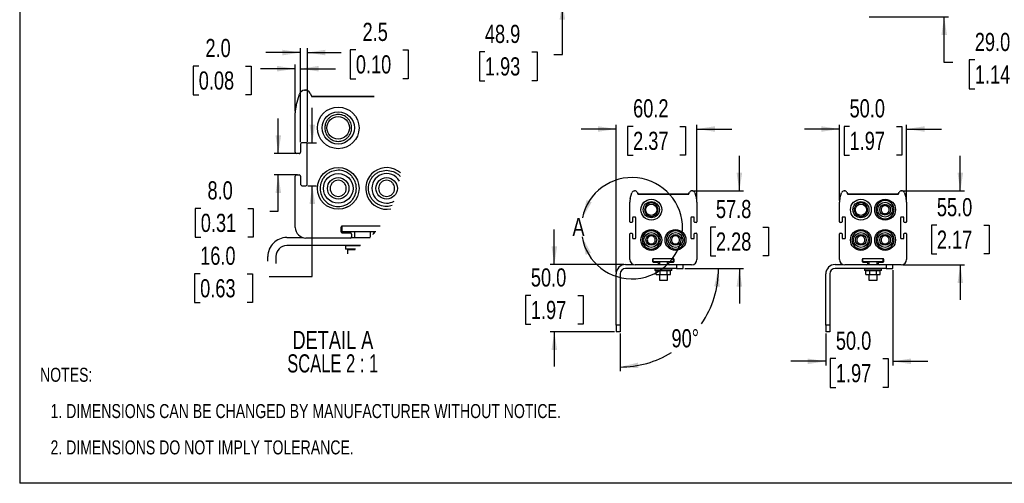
# Model space of a CAD drawing. Header units: millimetres. Extents: x 0 to 1118, y 0 to 864.
# Tile 1 of 4: x 0 to 733, y 0 to 345. Entities that reach past the tile are written whole.
import ezdxf

# ---------------------------------------------------------------- set-up
doc = ezdxf.new("R2010")
doc.units = ezdxf.units.MM
doc.layers.add('DIMENSIONS', color=140, linetype='Continuous', lineweight=25)
doc.layers.add('TEXT', color=140, linetype='Continuous', lineweight=25)
doc.styles.add('SLDTEXTSTYLE0', font='TXT', dxfattribs={"width": 0.75})
doc.styles.add('SLDTEXTSTYLE1', font='TXT', dxfattribs={"width": 0.681818})
doc.dimstyles.new('SLDDIMSTYLE1', dxfattribs={"dimtxt": 13.5, "dimasz": 13.5, "dimexe": 0, "dimexo": 0.0625, "dimgap": 3.375, "dimtad": 0, "dimtih": 1, "dimtoh": 1, "dimdec": 1, "dimrnd": 1e-09, "dimzin": 4, "dimdsep": 46, "dimtxsty": 'SLDTEXTSTYLE0', "dimsah": 1, "dimcen": 0.09, "dimadec": 0, "dimazin": 1, "dimtfac": 1, "dimtdec": 1, "dimtmove": 0, "dimatfit": 0, "dimfxl": 0, "dimfrac": 2, "dimtolj": 1, "dimtzin": 12, "dimarcsym": 0})
doc.dimstyles.new('SLDDIMSTYLE2', dxfattribs={"dimtxt": 13.5, "dimasz": 13.5, "dimexe": 0, "dimexo": 0.0625, "dimgap": 3.375, "dimtad": 0, "dimtih": 1, "dimtoh": 1, "dimdec": 1, "dimrnd": 1e-09, "dimzin": 12, "dimdsep": 46, "dimtxsty": 'SLDTEXTSTYLE0', "dimsah": 1, "dimcen": 0.09, "dimadec": 0, "dimazin": 3, "dimtfac": 1, "dimtdec": 1, "dimtmove": 0, "dimatfit": 0, "dimfxl": 0, "dimfrac": 2, "dimtolj": 1, "dimtzin": 12, "dimarcsym": 0})
doc.dimstyles.new('SLDDIMSTYLE4', dxfattribs={"dimtxt": 13.5, "dimasz": 13.5, "dimexe": 0, "dimexo": 0.0625, "dimgap": 3.375, "dimtad": 0, "dimtih": 1, "dimtoh": 1, "dimdec": 4, "dimzin": 12, "dimdsep": 46, "dimtxsty": 'SLDTEXTSTYLE0', "dimsah": 1, "dimcen": 0.09, "dimadec": 0, "dimazin": 3, "dimtfac": 1, "dimtdec": 0, "dimtofl": 0, "dimtmove": 0, "dimatfit": 3, "dimfxl": 0, "dimfrac": 2, "dimtolj": 1, "dimtzin": 12, "dimarcsym": 0})
doc.dimstyles.new('SLDDIMSTYLE5', dxfattribs={"dimtxt": 13.5, "dimasz": 13.5, "dimexe": 0, "dimexo": 0.0625, "dimgap": 3.375, "dimtad": 0, "dimtih": 1, "dimtoh": 1, "dimdec": 1, "dimlfac": 0.5, "dimrnd": 1e-09, "dimzin": 12, "dimdsep": 46, "dimtxsty": 'SLDTEXTSTYLE0', "dimsah": 1, "dimcen": 0.09, "dimadec": 0, "dimazin": 3, "dimtfac": 1, "dimtdec": 1, "dimtmove": 0, "dimatfit": 0, "dimfxl": 0, "dimfrac": 2, "dimtolj": 1, "dimtzin": 12, "dimarcsym": 0})
doc.dimstyles.new('SLDDIMSTYLE6', dxfattribs={"dimtxt": 13.5, "dimasz": 13.5, "dimexe": 0, "dimexo": 0.0625, "dimgap": 3.375, "dimtad": 0, "dimtih": 1, "dimtoh": 1, "dimdec": 1, "dimlfac": 0.5, "dimrnd": 1e-09, "dimzin": 4, "dimdsep": 46, "dimtxsty": 'SLDTEXTSTYLE0', "dimsah": 1, "dimcen": 0.09, "dimadec": 0, "dimazin": 1, "dimtfac": 1, "dimtdec": 1, "dimtmove": 0, "dimatfit": 0, "dimfxl": 0, "dimfrac": 2, "dimtolj": 1, "dimtzin": 12, "dimarcsym": 0})

# ---------------------------------------------------------------- blocks, each defined once
blk = doc.blocks.new('SW_NOTE_0_2')
at = {"layer": 'TEXT', "color": 0, "attachment_point": 1, "style": 'SLDTEXTSTYLE0'}
for s, insert, char_height in [('NOTES:', (0, 13.46), 10.439), ('1. DIMENSIONS CAN BE CHANGED BY MANUFACTURER WITHOUT NOTICE.', (7.83, -13.54), 10.4394), ('2. DIMENSIONS DO NOT IMPLY TOLERANCE.', (7.83, -40.54), 10.4394)]:
    blk.add_mtext(s, dxfattribs=dict(at, insert=insert, char_height=char_height))
blk = doc.blocks.new('_D_1')
at = {"layer": 'DIMENSIONS'}
for p, q in [((688.2, 375.9), (688.2, 401.86)), ((657.71, 375.9), (691.38, 375.9)), ((632.47, 346.9), (691.38, 346.9)), ((688.2, 312.9), (688.2, 346.9)), ((694.55, 312.9), (688.2, 312.9)), ((711, 314.88), (706.88, 314.88)), ((706.88, 314.88), (706.88, 293.45)), ((745.91, 314.88), (750.02, 314.88)), ((750.02, 314.88), (750.02, 293.45)), ((706.88, 293.45), (711, 293.45)), ((750.02, 293.45), (745.91, 293.45))]:
    blk.add_line(p, q, dxfattribs=at)
for points in [[(688.2, 375.9), (690.28, 389.4), (686.13, 389.4)], [(688.2, 346.9), (686.13, 333.4), (690.28, 333.4)]]:
    blk.add_solid(points, dxfattribs=at)
at = {"layer": 'DIMENSIONS', "char_height": 13.5, "attachment_point": 1, "style": 'SLDTEXTSTYLE0'}
for s, insert in [('29.0', (711, 335.03)), ('1.14', (711, 310.85))]:
    blk.add_mtext(s, dxfattribs=dict(at, insert=insert))
blk = doc.blocks.new('_D_4')
at = {"layer": 'DIMENSIONS'}
for p, q in [((403.98, 407.32), (403.98, 433.28)), ((442.71, 407.32), (400.8, 407.32)), ((456.66, 358.4), (400.8, 358.4)), ((403.98, 318.9), (403.98, 358.4)), ((346.27, 320.88), (342.16, 320.88)), ((342.16, 320.88), (342.16, 299.45)), ((381.19, 320.88), (385.3, 320.88)), ((385.3, 320.88), (385.3, 299.45)), ((397.63, 318.9), (403.98, 318.9)), ((342.16, 299.45), (346.27, 299.45)), ((385.3, 299.45), (381.19, 299.45))]:
    blk.add_line(p, q, dxfattribs=at)
for points in [[(403.98, 407.32), (406.06, 420.82), (401.9, 420.82)], [(403.98, 358.4), (401.9, 344.9), (406.06, 344.9)]]:
    blk.add_solid(points, dxfattribs=at)
at = {"layer": 'DIMENSIONS', "char_height": 13.5, "attachment_point": 1, "style": 'SLDTEXTSTYLE0'}
for s, insert in [('48.9', (346.27, 341.03)), ('1.93', (346.27, 316.85))]:
    blk.add_mtext(s, dxfattribs=dict(at, insert=insert))
blk = doc.blocks.new('_D_12')
at = {"layer": 'DIMENSIONS'}
for p, q in [((443.98, 156.99), (443.98, 266.7)), ((456.62, 265.51), (452.5, 265.51)), ((452.5, 265.51), (452.5, 244.08)), ((491.53, 265.51), (495.64, 265.51)), ((495.64, 265.51), (495.64, 244.08)), ((504.17, 210.38), (504.17, 266.7)), ((443.98, 263.53), (418.02, 263.53)), ((504.17, 263.53), (530.13, 263.53)), ((452.5, 244.08), (456.62, 244.08)), ((495.64, 244.08), (491.53, 244.08))]:
    blk.add_line(p, q, dxfattribs=at)
for points in [[(443.98, 263.53), (430.48, 265.6), (430.48, 261.45)], [(504.17, 263.53), (517.67, 261.45), (517.67, 265.6)]]:
    blk.add_solid(points, dxfattribs=at)
at = {"layer": 'DIMENSIONS', "char_height": 13.5, "attachment_point": 1, "style": 'SLDTEXTSTYLE0'}
for s, insert in [('60.2', (456.62, 285.66)), ('2.37', (456.62, 261.49))]:
    blk.add_mtext(s, dxfattribs=dict(at, insert=insert))
blk = doc.blocks.new('_D_13')
at = {"layer": 'DIMENSIONS'}
for p, q in [((535.73, 217.51), (535.73, 243.47)), ((501.93, 217.51), (538.91, 217.51)), ((518.28, 190.6), (514.16, 190.6)), ((514.16, 190.6), (514.16, 169.17)), ((553.19, 190.6), (557.3, 190.6)), ((557.3, 190.6), (557.3, 169.17)), ((514.16, 169.17), (518.28, 169.17)), ((557.3, 169.17), (553.19, 169.17)), ((495.25, 159.72), (538.91, 159.72)), ((535.73, 159.72), (535.73, 133.76))]:
    blk.add_line(p, q, dxfattribs=at)
for points in [[(535.73, 217.51), (537.81, 231.01), (533.65, 231.01)], [(535.73, 159.72), (533.65, 146.22), (537.81, 146.22)]]:
    blk.add_solid(points, dxfattribs=at)
at = {"layer": 'DIMENSIONS', "char_height": 13.5, "attachment_point": 1, "style": 'SLDTEXTSTYLE0'}
for s, insert in [('57.8', (518.28, 210.75)), ('2.28', (518.28, 186.58))]:
    blk.add_mtext(s, dxfattribs=dict(at, insert=insert))
blk = doc.blocks.new('_D_14')
at = {"layer": 'DIMENSIONS'}
for p, q in [((495.25, 159.72), (523.41, 159.72)), ((446.98, 111.45), (446.98, 83.29))]:
    blk.add_line(p, q, dxfattribs=at)
for start, end in [(325.88696, 0), (270, 301.45267)]:
    blk.add_arc((446.98, 159.72), 73.25, start, end, dxfattribs=at)
for points in [[(520.23, 159.72), (516.94, 146.47), (521.07, 146.09)], [(446.98, 86.47), (460.61, 85.63), (460.23, 89.76)]]:
    blk.add_solid(points, dxfattribs=at)
at = {"layer": 'DIMENSIONS', "insert": (485.2, 114.61), "char_height": 13.5, "attachment_point": 1, "style": 'SLDTEXTSTYLE0'}
blk.add_mtext('90°', dxfattribs=at)
blk = doc.blocks.new('_D_15')
at = {"layer": 'DIMENSIONS'}
for p, q in [((397.98, 162.72), (397.98, 188.68)), ((449.71, 162.72), (394.8, 162.72)), ((380.52, 139.71), (376.41, 139.71)), ((376.41, 139.71), (376.41, 118.28)), ((415.44, 139.71), (419.55, 139.71)), ((419.55, 139.71), (419.55, 118.28)), ((376.41, 118.28), (380.52, 118.28)), ((419.55, 118.28), (415.44, 118.28)), ((442.71, 112.72), (394.8, 112.72)), ((397.98, 112.72), (397.98, 86.76))]:
    blk.add_line(p, q, dxfattribs=at)
for points in [[(397.98, 162.72), (400.06, 176.22), (395.9, 176.22)], [(397.98, 112.72), (395.9, 99.22), (400.06, 99.22)]]:
    blk.add_solid(points, dxfattribs=at)
at = {"layer": 'DIMENSIONS', "char_height": 13.5, "attachment_point": 1, "style": 'SLDTEXTSTYLE0'}
for s, insert in [('50.0', (380.52, 159.85)), ('1.97', (380.52, 135.68))]:
    blk.add_mtext(s, dxfattribs=dict(at, insert=insert))
blk = doc.blocks.new('_D_16')
at = {"layer": 'DIMENSIONS'}
for p, q in [((610.2, 210.38), (610.2, 266.7)), ((617.75, 265.51), (613.63, 265.51)), ((613.63, 265.51), (613.63, 244.08)), ((652.66, 265.51), (656.77, 265.51)), ((656.77, 265.51), (656.77, 244.08)), ((660.2, 210.38), (660.2, 266.7)), ((610.2, 263.53), (584.24, 263.53)), ((660.2, 263.53), (686.16, 263.53)), ((613.63, 244.08), (617.75, 244.08)), ((656.77, 244.08), (652.66, 244.08))]:
    blk.add_line(p, q, dxfattribs=at)
for points in [[(610.2, 263.53), (596.7, 265.6), (596.7, 261.45)], [(660.2, 263.53), (673.7, 261.45), (673.7, 265.6)]]:
    blk.add_solid(points, dxfattribs=at)
at = {"layer": 'DIMENSIONS', "char_height": 13.5, "attachment_point": 1, "style": 'SLDTEXTSTYLE0'}
for s, insert in [('50.0', (617.75, 285.66)), ('1.97', (617.75, 261.49))]:
    blk.add_mtext(s, dxfattribs=dict(at, insert=insert))
blk = doc.blocks.new('_D_17')
at = {"layer": 'DIMENSIONS'}
for p, q in [((700.2, 217.51), (700.2, 243.47)), ((657.96, 217.51), (703.38, 217.51)), ((682.75, 192), (678.63, 192)), ((678.63, 192), (678.63, 170.57)), ((717.66, 192), (721.77, 192)), ((721.77, 192), (721.77, 170.57)), ((678.63, 170.57), (682.75, 170.57)), ((721.77, 170.57), (717.66, 170.57)), ((657.47, 162.51), (703.38, 162.51)), ((700.2, 162.51), (700.2, 136.55))]:
    blk.add_line(p, q, dxfattribs=at)
for points in [[(700.2, 217.51), (702.28, 231.01), (698.13, 231.01)], [(700.2, 162.51), (698.13, 149.01), (702.28, 149.01)]]:
    blk.add_solid(points, dxfattribs=at)
at = {"layer": 'DIMENSIONS', "char_height": 13.5, "attachment_point": 1, "style": 'SLDTEXTSTYLE0'}
for s, insert in [('55.0', (682.75, 212.14)), ('2.17', (682.75, 187.97))]:
    blk.add_mtext(s, dxfattribs=dict(at, insert=insert))
blk = doc.blocks.new('_D_18')
at = {"layer": 'DIMENSIONS'}
for p, q in [((650.01, 158.45), (650.01, 87.55)), ((600.01, 111.45), (600.01, 87.55)), ((600.01, 90.72), (574.05, 90.72)), ((607.56, 92.71), (603.44, 92.71)), ((603.44, 92.71), (603.44, 71.28)), ((642.47, 92.71), (646.58, 92.71)), ((646.58, 92.71), (646.58, 71.28)), ((650.01, 90.72), (675.97, 90.72)), ((603.44, 71.28), (607.56, 71.28)), ((646.58, 71.28), (642.47, 71.28))]:
    blk.add_line(p, q, dxfattribs=at)
for points in [[(600.01, 90.72), (586.51, 92.8), (586.51, 88.65)], [(650.01, 90.72), (663.51, 88.65), (663.51, 92.8)]]:
    blk.add_solid(points, dxfattribs=at)
at = {"layer": 'DIMENSIONS', "char_height": 13.5, "attachment_point": 1, "style": 'SLDTEXTSTYLE0'}
for s, insert in [('50.0', (607.56, 112.85)), ('1.97', (607.56, 88.68))]:
    blk.add_mtext(s, dxfattribs=dict(at, insert=insert))
blk = doc.blocks.new('_D_19')
at = {"layer": 'DIMENSIONS'}
for p, q in [((209.12, 253.63), (209.12, 323.56)), ((214.12, 253.63), (214.12, 323.56)), ((209.12, 320.39), (183.16, 320.39)), ((214.12, 320.39), (239.26, 320.39)), ((250.23, 322.38), (246.11, 322.38)), ((246.11, 322.38), (246.11, 300.94)), ((285.14, 322.38), (289.25, 322.38)), ((289.25, 322.38), (289.25, 300.94)), ((246.11, 300.94), (250.23, 300.94)), ((289.25, 300.94), (285.14, 300.94))]:
    blk.add_line(p, q, dxfattribs=at)
for points in [[(209.12, 320.39), (195.62, 322.47), (195.62, 318.31)], [(214.12, 320.39), (227.62, 318.31), (227.62, 322.47)]]:
    blk.add_solid(points, dxfattribs=at)
at = {"layer": 'DIMENSIONS', "char_height": 13.5, "attachment_point": 1, "style": 'SLDTEXTSTYLE0'}
for s, insert in [('2.5', (255.22, 342.52)), ('0.10', (250.23, 318.35))]:
    blk.add_mtext(s, dxfattribs=dict(at, insert=insert))
blk = doc.blocks.new('_D_20')
at = {"layer": 'DIMENSIONS'}
for p, q in [((133.28, 310.38), (129.17, 310.38)), ((129.17, 310.38), (129.17, 288.94)), ((168.2, 310.38), (172.31, 310.38)), ((172.31, 310.38), (172.31, 288.94)), ((205.12, 308.39), (179.16, 308.39)), ((205.12, 276.83), (205.12, 311.56)), ((209.12, 253.63), (209.12, 311.56)), ((209.12, 308.39), (235.08, 308.39)), ((129.17, 288.94), (133.28, 288.94)), ((172.31, 288.94), (168.2, 288.94))]:
    blk.add_line(p, q, dxfattribs=at)
for points in [[(205.12, 308.39), (191.62, 310.47), (191.62, 306.31)], [(209.12, 308.39), (222.62, 306.31), (222.62, 310.47)]]:
    blk.add_solid(points, dxfattribs=at)
at = {"layer": 'DIMENSIONS', "char_height": 13.5, "attachment_point": 1, "style": 'SLDTEXTSTYLE0'}
for s, insert in [('2.0', (138.27, 330.52)), ('0.08', (133.28, 306.35))]:
    blk.add_mtext(s, dxfattribs=dict(at, insert=insert))
blk = doc.blocks.new('_D_21')
at = {"layer": 'DIMENSIONS'}
for p, q in [((192.52, 245.36), (192.52, 271.32)), ((206.85, 245.36), (189.34, 245.36)), ((206.85, 229.36), (189.34, 229.36)), ((192.52, 202.5), (192.52, 229.36)), ((134.81, 204.49), (130.7, 204.49)), ((130.7, 204.49), (130.7, 183.06)), ((169.72, 204.49), (173.84, 204.49)), ((173.84, 204.49), (173.84, 183.06)), ((186.17, 202.5), (192.52, 202.5)), ((130.7, 183.06), (134.81, 183.06)), ((173.84, 183.06), (169.72, 183.06))]:
    blk.add_line(p, q, dxfattribs=at)
for points in [[(192.52, 245.36), (194.59, 258.86), (190.44, 258.86)], [(192.52, 229.36), (190.44, 215.86), (194.59, 215.86)]]:
    blk.add_solid(points, dxfattribs=at)
at = {"layer": 'DIMENSIONS', "char_height": 13.5, "attachment_point": 1, "style": 'SLDTEXTSTYLE0'}
for s, insert in [('8.0', (139.8, 224.63)), ('0.31', (134.81, 200.46))]:
    blk.add_mtext(s, dxfattribs=dict(at, insert=insert))
blk = doc.blocks.new('_D_22')
at = {"layer": 'DIMENSIONS'}
for p, q in [((217.84, 253.36), (217.84, 279.32)), ((214.39, 253.36), (221.02, 253.36)), ((214.39, 221.36), (221.02, 221.36)), ((217.84, 153.86), (217.84, 221.36)), ((134.33, 155.85), (130.21, 155.85)), ((130.21, 155.85), (130.21, 134.42)), ((169.24, 155.85), (173.35, 155.85)), ((173.35, 155.85), (173.35, 134.42)), ((185.68, 153.86), (217.84, 153.86)), ((130.21, 134.42), (134.33, 134.42)), ((173.35, 134.42), (169.24, 134.42))]:
    blk.add_line(p, q, dxfattribs=at)
for points in [[(217.84, 253.36), (219.92, 266.86), (215.76, 266.86)], [(217.84, 221.36), (215.76, 207.86), (219.92, 207.86)]]:
    blk.add_solid(points, dxfattribs=at)
at = {"layer": 'DIMENSIONS', "char_height": 13.5, "attachment_point": 1, "style": 'SLDTEXTSTYLE0'}
for s, insert in [('16.0', (134.33, 176)), ('0.63', (134.33, 151.82))]:
    blk.add_mtext(s, dxfattribs=dict(at, insert=insert))
blk = doc.blocks.new('SW_NOTE_0_3')
at = {"layer": 'TEXT', "color": 0, "char_height": 13.5, "attachment_point": 2}
for s, insert, style in [('DETAIL A', (36.28, 17.4), 'SLDTEXTSTYLE0'), ('SCALE 2 : 1', (36.16, -0.05), 'SLDTEXTSTYLE1')]:
    blk.add_mtext(s, dxfattribs=dict(at, insert=insert, style=style))

msp = doc.modelspace()

# ---------------------------------------------------------------- linework, layer by layer
at = {"color": 7, "linetype": 'Continuous'}
for p in [(-0.00051, 863.60028), (1117.59949, 0.00028)]:
    msp.add_line(p, (-0.00051, 0.00028), dxfattribs=at)
for p, q in [((205.88679, 281.05002), (208.28838, 289.45559)), ((212.13443, 292.35673), (212.64703, 292.35673)), ((216.22474, 290.14557), (217.01366, 288.56784)), ((217.11917, 288.12063), (217.11917, 287.65666)), ((217.11917, 287.85664), (263.8047, 287.85664)), ((217.11917, 287.65666), (263.98782, 287.65666)), ((205.11729, 246.35672), (205.11729, 275.55561)), ((209.11724, 252.35671), (209.11724, 246.35672)), ((213.11719, 253.35669), (210.11729, 253.35669)), ((214.11724, 222.35667), (214.11724, 252.35671)), ((208.11719, 245.35667), (206.11722, 245.35667)), ((205.11729, 190.35667), (205.11729, 228.35671)), ((206.11722, 229.3567), (208.11719, 229.3567)), ((209.11724, 228.35671), (209.11724, 222.35667)), ((210.11729, 221.35668), (213.11719, 221.35668)), ((454.55341, 211.85809), (455.75421, 216.06087)), ((457.67723, 217.51144), (457.93353, 217.51144)), ((459.72239, 216.40586), (460.11685, 215.61699)), ((460.1696, 215.39339), (460.1696, 215.1614)), ((460.1696, 215.26139), (498.16768, 215.26139)), ((460.1696, 215.1614), (498.16768, 215.1614)), ((498.16768, 215.1614), (498.16768, 215.39339)), ((498.22043, 215.61699), (498.6149, 216.40586)), ((500.40375, 217.51144), (500.66005, 217.51144)), ((502.58307, 216.06087), (503.78387, 211.85809)), ((610.58675, 211.85809), (611.78755, 216.06087)), ((613.71051, 217.51144), (613.96681, 217.51144)), ((615.75567, 216.40586), (616.15013, 215.61699)), ((616.20294, 215.39339), (616.20294, 215.1614)), ((616.20294, 215.26139), (654.20102, 215.26139)), ((616.20294, 215.1614), (654.20102, 215.1614)), ((654.20102, 215.1614), (654.20102, 215.39339)), ((654.25371, 215.61699), (654.64817, 216.40586)), ((656.43703, 217.51144), (656.69333, 217.51144)), ((658.61641, 216.06087), (659.81721, 211.85809)), ((454.16867, 194.51144), (454.16867, 209.11088)), ((504.16862, 209.11088), (504.16862, 194.51144)), ((610.20194, 194.51144), (610.20194, 209.11088)), ((660.20201, 209.11088), (660.20201, 194.51144)), ((458.16861, 198.01142), (456.66866, 198.01142)), ((501.66862, 198.01142), (500.16867, 198.01142)), ((614.20201, 198.01142), (612.702, 198.01142)), ((657.70196, 198.01142), (656.20195, 198.01142)), ((240.11726, 187.35665), (240.11726, 191.35665)), ((268.39147, 191.35665), (240.11726, 191.35665)), ((455.66862, 194.01141), (454.66863, 194.01141)), ((456.16864, 197.51143), (456.16864, 194.51144)), ((458.66864, 182.51141), (458.66864, 197.51143)), ((499.66865, 197.51143), (499.66865, 182.51141)), ((502.16864, 194.51144), (502.16864, 197.51143)), ((503.66865, 194.01141), (502.66867, 194.01141)), ((611.70195, 194.01141), (610.70191, 194.01141)), ((612.20192, 197.51143), (612.20192, 194.51144)), ((614.70197, 182.51141), (614.70197, 197.51143)), ((655.70198, 197.51143), (655.70198, 182.51141)), ((658.20192, 194.51144), (658.20192, 197.51143)), ((659.70193, 194.01141), (658.702, 194.01141)), ((239.11721, 190.35667), (239.11721, 187.35665)), ((240.11726, 187.35665), (265.1405, 187.35665)), ((240.11726, 186.35666), (246.1173, 186.35666)), ((247.11723, 185.35667), (247.11723, 183.35664)), ((249.1172, 187.35665), (249.1172, 182.778)), ((261.11729, 183.08625), (261.11729, 187.35665)), ((263.11726, 185.12587), (263.11726, 185.35667)), ((264.11719, 186.35666), (264.25359, 186.35666)), ((454.16867, 166.51141), (454.16867, 185.51143)), ((454.66863, 186.01143), (455.66862, 186.01143)), ((456.16864, 185.51143), (456.16864, 182.51141)), ((502.16864, 182.51141), (502.16864, 185.51143)), ((502.66867, 186.01143), (503.66865, 186.01143)), ((504.16862, 185.51143), (504.16862, 166.51141)), ((610.20194, 166.51141), (610.20194, 185.51143)), ((610.70191, 186.01143), (611.70195, 186.01143)), ((612.20192, 185.51143), (612.20192, 182.51141)), ((658.20192, 182.51141), (658.20192, 185.51143)), ((658.702, 186.01143), (659.70193, 186.01143)), ((660.20201, 185.51143), (660.20201, 166.51141)), ((198.73876, 182.778), (210.55526, 182.778)), ((253.81013, 176.77795), (198.73876, 176.77795)), ((246.1173, 182.35665), (213.11719, 182.35665)), ((242.41228, 176.59372), (242.41228, 174.10457)), ((253.56578, 176.59372), (242.41228, 176.59372)), ((246.93281, 182.778), (260.8015, 182.778)), ((249.1172, 176.77795), (249.1172, 176.59372)), ((456.66866, 182.01142), (458.16861, 182.01142)), ((500.16867, 182.01142), (501.66862, 182.01142)), ((612.702, 182.01142), (614.20201, 182.01142)), ((656.20195, 182.01142), (657.70196, 182.01142)), ((184.73882, 165.28144), (184.73882, 168.778)), ((190.73875, 168.778), (190.73875, 163.57679)), ((250.04504, 174.10457), (242.41228, 174.10457)), ((244.31724, 173.89756), (249.7173, 173.89756)), ((244.31724, 170.65237), (244.31724, 173.89756)), ((249.1172, 174.10457), (249.1172, 173.89756)), ((249.7173, 173.89756), (249.7173, 173.88788)), ((249.7173, 173.89756), (249.73203, 173.89756)), ((450.9794, 162.72207), (456.88765, 162.72207)), ((474.66867, 162.5114), (458.16861, 162.5114)), ((471.16863, 166.51141), (471.16863, 165.0114)), ((471.66865, 165.0114), (471.66865, 167.0114)), ((486.66863, 167.0114), (471.66865, 167.0114)), ((471.66865, 165.0114), (486.66863, 165.0114)), ((471.66865, 164.5114), (474.66867, 164.5114)), ((475.07643, 162.72207), (483.26086, 162.72207)), ((475.16863, 164.01141), (475.16863, 163.01139)), ((476.16862, 165.0114), (476.16862, 162.72207)), ((482.16866, 162.72207), (482.16866, 165.0114)), ((483.16865, 163.01139), (483.16865, 164.01141)), ((483.66861, 164.5114), (486.66863, 164.5114)), ((500.16867, 162.5114), (483.66861, 162.5114)), ((486.66863, 165.0114), (486.66863, 167.0114)), ((487.16866, 165.0114), (487.16866, 166.51141)), ((488.97945, 162.5114), (488.97945, 159.72205)), ((493.97944, 159.72205), (493.97944, 162.5114)), ((607.01274, 162.72207), (612.92099, 162.72207)), ((630.70201, 162.5114), (614.20201, 162.5114)), ((627.2019, 166.51141), (627.2019, 165.0114)), ((627.70199, 165.0114), (627.70199, 167.0114)), ((642.70197, 167.0114), (627.70199, 167.0114)), ((627.70199, 165.0114), (642.70197, 165.0114)), ((627.70199, 164.5114), (630.70201, 164.5114)), ((631.1097, 162.72207), (639.29414, 162.72207)), ((631.20197, 164.01141), (631.20197, 163.01139)), ((632.2019, 165.0114), (632.2019, 162.72207)), ((638.20194, 162.72207), (638.20194, 165.0114)), ((639.20199, 163.01139), (639.20199, 164.01141)), ((639.70195, 164.5114), (642.70197, 164.5114)), ((656.20195, 162.5114), (639.70195, 162.5114)), ((642.70197, 165.0114), (642.70197, 167.0114)), ((643.20194, 165.0114), (643.20194, 166.51141)), ((645.01272, 162.5114), (645.01272, 159.72205)), ((650.01272, 159.72205), (650.01272, 162.5114)), ((443.97943, 117.72206), (443.97943, 155.72207)), ((446.97939, 155.72207), (446.97939, 117.72206)), ((488.97945, 159.72205), (450.9794, 159.72205)), ((472.81616, 159.62993), (472.81616, 158.38536)), ((485.52113, 159.62993), (472.81616, 159.62993)), ((485.52113, 158.38536), (472.81616, 158.38536)), ((473.76864, 158.28185), (476.46867, 158.28185)), ((473.76864, 155.28186), (473.76864, 158.28185)), ((473.76864, 155.28186), (476.46867, 155.28186)), ((476.16862, 159.72205), (476.16862, 159.62993)), ((476.16862, 158.38536), (476.16862, 158.28185)), ((476.16862, 155.28186), (476.16862, 151.0114)), ((476.46867, 158.28185), (476.46867, 155.28186)), ((476.46867, 158.28185), (481.86861, 158.28185)), ((476.46867, 155.28186), (481.86861, 155.28186)), ((481.86861, 155.28186), (481.86861, 158.28185)), ((481.86861, 158.28185), (484.56864, 158.28185)), ((481.86861, 155.28186), (484.56864, 155.28186)), ((482.16866, 159.62993), (482.16866, 159.72205)), ((482.16866, 158.28185), (482.16866, 158.38536)), ((482.16866, 151.0114), (482.16866, 155.28186)), ((484.56864, 155.28186), (484.56864, 158.28185)), ((485.52113, 158.38536), (485.52113, 159.62993)), ((488.97945, 159.72205), (493.97944, 159.72205)), ((600.01277, 117.72206), (600.01277, 155.72207)), ((603.01279, 155.72207), (603.01279, 117.72206)), ((645.01272, 159.72205), (607.01274, 159.72205)), ((628.84949, 159.62993), (628.84949, 158.38536)), ((641.55446, 159.62993), (628.84949, 159.62993)), ((641.55446, 158.38536), (628.84949, 158.38536)), ((629.80198, 158.28185), (632.50195, 158.28185)), ((629.80198, 155.28186), (629.80198, 158.28185)), ((629.80198, 155.28186), (632.50195, 155.28186)), ((632.2019, 159.72205), (632.2019, 159.62993)), ((632.2019, 158.38536), (632.2019, 158.28185)), ((632.2019, 155.28186), (632.2019, 151.0114)), ((632.50195, 158.28185), (632.50195, 155.28186)), ((632.50195, 158.28185), (637.90201, 158.28185)), ((632.50195, 155.28186), (637.90201, 155.28186)), ((637.90201, 155.28186), (637.90201, 158.28185)), ((637.90201, 158.28185), (640.60198, 158.28185)), ((637.90201, 155.28186), (640.60198, 155.28186)), ((638.20194, 159.62993), (638.20194, 159.72205)), ((638.20194, 158.28185), (638.20194, 158.38536)), ((638.20194, 151.0114), (638.20194, 155.28186)), ((640.60198, 155.28186), (640.60198, 158.28185)), ((641.55446, 158.38536), (641.55446, 159.62993)), ((645.01272, 159.72205), (650.01272, 159.72205)), ((476.16862, 151.0114), (482.16866, 151.0114)), ((632.2019, 151.0114), (638.20194, 151.0114)), ((446.97939, 117.72206), (443.97943, 117.72206)), ((443.97943, 117.72206), (443.97943, 112.72206)), ((446.97939, 117.72206), (446.97939, 112.72206)), ((600.01277, 117.72206), (600.01277, 112.72206)), ((603.01279, 117.72206), (600.01277, 117.72206)), ((603.01279, 117.72206), (603.01279, 112.72206)), ((446.97939, 112.72206), (443.97943, 112.72206)), ((603.01279, 112.72206), (600.01277, 112.72206))]:
    msp.add_line(p, q)
for centre, radius in [((237.11726, 264.35668), 15.5), ((237.11723, 264.35667), 12.00003), ((237.11722, 264.35664), 8.4), ((237.11723, 219.35668), 15.50569), ((237.11726, 219.35666), 15.5), ((237.1173, 219.35665), 11), ((237.11726, 219.35663), 8), ((273.11726, 219.35663), 8), ((470.16864, 203.51141), 7.75), ((470.16864, 203.51141), 6), ((470.16864, 203.51141), 4.2), ((626.20196, 203.51141), 7.75), ((626.20196, 203.51141), 6), ((626.20196, 203.51141), 4.2), ((644.20196, 203.51141), 7.75284), ((644.20196, 203.51141), 7.75), ((644.20196, 203.51141), 5.5), ((644.20196, 203.51141), 4), ((470.16864, 181.01141), 7.75284), ((470.16864, 181.01141), 7.75), ((470.16864, 181.01141), 5.5), ((470.16864, 181.01141), 4), ((488.16864, 181.01141), 7.75284), ((488.16864, 181.01141), 7.75), ((488.16864, 181.01141), 5.5), ((488.16864, 181.01141), 4), ((626.20196, 181.01141), 7.75284), ((626.20196, 181.01141), 7.75), ((626.20196, 181.01141), 5.5), ((626.20196, 181.01141), 4), ((644.20196, 181.01141), 7.75284), ((644.20196, 181.01141), 7.75), ((644.20196, 181.01141), 5.5), ((644.20196, 181.01141), 4)]:
    msp.add_circle(centre, radius)
for centre, radius, start, end in [((212.13451, 288.35668), 4.00004, 90.00123517, 164.05444087), ((212.63159, 288.38759), 4.00015, 26.07062404, 97.13953024), ((212.64706, 288.35678), 3.99995, 26.56447876, 90.00039579), ((216.11985, 288.12093), 0.99932, 359.98245039, 26.56497935), ((225.11105, 275.55656), 19.99376, 164.05235979, 180.00273791), ((210.11726, 252.35668), 1.00001, 89.99810624, 179.99847873), ((213.11722, 252.35668), 1.00001, 0.00152127, 90.00189376), ((206.11731, 246.35669), 1.00001, 179.99810637, 269.99506335), ((208.11723, 246.35669), 1.00001, 269.99810625, 0.00189375), ((273.09436, 219.35252), 15.4838, 48.06821009, 281.68303504), ((273.09459, 219.35241), 15.47838, 48.05399946, 281.69717557), ((206.11731, 228.35669), 1.00001, 90.00493664, 179.9984786), ((208.11723, 228.35669), 1.00001, 0.00152127, 90.00189376), ((273.10563, 219.35185), 10.99518, 29.27306679, 270.06055334), ((210.11726, 222.3567), 1.00001, 180.00152127, 270.00189376), ((213.11722, 222.3567), 1.00001, 269.99810624, 359.99847873), ((457.67725, 215.51142), 2, 90, 164.0546041), ((457.92588, 215.52694), 2, 26.06917862, 97.1413714), ((457.93355, 215.51142), 2, 26.56505118, 90), ((459.66962, 215.39339), 0.5, 360, 26.56505118), ((498.66766, 215.39339), 0.5, 153.43494882, 180), ((500.40373, 215.51142), 2, 90, 153.43494882), ((500.65556, 215.52734), 2, 15.47167655, 97.23367946), ((500.66004, 215.51142), 2, 15.9453959, 90), ((613.71056, 215.51142), 2, 90, 164.0546041), ((613.9592, 215.52694), 2, 26.06917863, 97.1413714), ((613.96687, 215.51142), 2, 26.56505118, 90), ((615.70294, 215.39339), 0.5, 360, 26.56505118), ((654.70098, 215.39339), 0.5, 153.43494882, 180), ((656.43704, 215.51142), 2, 90, 153.43494882), ((656.68888, 215.52734), 2, 15.47167655, 97.23367946), ((656.69335, 215.51142), 2, 15.9453959, 90), ((273.13729, 219.20463), 10.84798, 269.89417211, 300.76165599), ((464.16864, 209.11087), 10, 164.0546041, 180), ((494.16864, 209.11087), 10, 0, 15.9453959), ((620.20196, 209.11087), 10, 164.0546041, 180), ((650.20196, 209.11087), 10, 0, 15.9453959), ((456.66864, 197.51142), 0.5, 90, 180), ((458.16864, 197.51142), 0.5, 0, 90), ((500.16864, 197.51142), 0.5, 90, 180), ((501.66864, 197.51142), 0.5, 0, 90), ((612.70196, 197.51142), 0.5, 90, 180), ((614.20196, 197.51142), 0.5, 0, 90), ((656.20196, 197.51142), 0.5, 90, 180), ((657.70196, 197.51142), 0.5, 0, 90), ((240.11723, 190.35664), 1.00001, 89.99810624, 179.99847873), ((454.66864, 194.51142), 0.5, 180, 270), ((455.66864, 194.51142), 0.5, 270, 0), ((502.66864, 194.51142), 0.5, 180, 270), ((503.66864, 194.51142), 0.5, 270, 0), ((610.70196, 194.51142), 0.5, 180, 270), ((611.70196, 194.51142), 0.5, 270, 0), ((658.70196, 194.51142), 0.5, 180, 270), ((659.70196, 194.51142), 0.5, 270, 0), ((213.1172, 190.35656), 7.99991, 179.99921115, 269.9999334), ((240.11723, 187.35667), 1.00001, 180.00152044, 270.00189376), ((246.11722, 185.35664), 1.00001, 0.00152807, 89.99506336), ((246.11722, 183.35666), 1.00001, 270.00493664, 359.9984786), ((264.11728, 185.35664), 1.00001, 90.00493664, 179.99847193), ((454.66864, 185.51142), 0.5, 90, 180), ((455.66864, 185.51142), 0.5, 0, 90), ((502.66864, 185.51142), 0.5, 90, 180), ((503.66864, 185.51142), 0.5, 0, 90), ((610.70196, 185.51142), 0.5, 90, 180), ((611.70196, 185.51142), 0.5, 0, 90), ((658.70196, 185.51142), 0.5, 90, 180), ((659.70196, 185.51142), 0.5, 0, 90), ((198.73871, 168.77811), 13.99989, 89.9997841, 180.00045984), ((198.73875, 168.77795), 8.00001, 89.99993872, 179.99963439), ((456.66864, 182.51142), 0.5, 180, 270), ((458.16864, 182.51142), 0.5, 270, 0), ((500.16864, 182.51142), 0.5, 180, 270), ((501.66864, 182.51142), 0.5, 270, 0), ((612.70196, 182.51142), 0.5, 180, 270), ((614.20196, 182.51142), 0.5, 270, 0), ((656.20196, 182.51142), 0.5, 180, 270), ((657.70196, 182.51142), 0.5, 270, 0), ((450.97942, 155.72206), 7, 90, 180), ((458.16864, 166.51141), 4, 180, 270), ((471.66864, 166.51141), 0.5, 90, 180), ((471.66864, 165.01141), 0.5, 180, 270), ((474.66864, 164.01141), 0.5, 0, 90), ((474.66864, 163.01141), 0.5, 270, 0), ((483.66864, 164.01141), 0.5, 90, 180), ((483.66864, 163.01141), 0.5, 180, 270), ((486.66864, 166.51141), 0.5, 0, 90), ((486.66864, 165.01141), 0.5, 270, 0), ((500.16864, 166.51141), 4, 270, 0), ((607.01274, 155.72206), 7, 90, 180), ((614.20196, 166.51141), 4, 180, 270), ((627.70196, 166.51141), 0.5, 90, 180), ((627.70196, 165.01141), 0.5, 180, 270), ((630.70196, 164.01141), 0.5, 0, 90), ((630.70196, 163.01141), 0.5, 270, 0), ((639.70196, 164.01141), 0.5, 90, 180), ((639.70196, 163.01141), 0.5, 180, 270), ((642.70196, 166.51141), 0.5, 0, 90), ((642.70196, 165.01141), 0.5, 270, 0), ((656.20196, 166.51141), 4, 270, 0), ((450.97942, 155.72206), 4, 90, 180), ((607.01274, 155.72206), 4, 90, 180)]:
    msp.add_arc(centre, radius, start, end)
for points, knots in [([(233.43629, 273.65452), (234.65483, 273.98904), (237.09191, 274.65807), (240.31352, 273.97704), (242.63823, 272.77875), (244.23898, 271.47781), (245.53764, 269.87849), (246.74568, 267.54949), (247.35878, 264.35669), (246.74563, 261.16379), (245.53772, 258.83492), (244.23875, 257.2351), (242.63894, 255.93615), (240.31011, 254.72819), (237.11724, 254.11518), (233.92437, 254.72819), (231.59554, 255.93615), (229.99573, 257.2351), (228.69675, 258.83493), (227.48886, 261.16377), (226.8756, 264.35688), (227.48909, 267.54891), (228.69628, 269.87958), (229.99768, 271.47354), (231.5882, 272.79454), (232.82459, 273.36987), (233.43629, 273.65452)], [0, 0, 0, 0, 0.059864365, 0.119728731, 0.151954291, 0.184863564, 0.217774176, 0.249999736, 0.309864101, 0.369728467, 0.401954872, 0.434864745, 0.467774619, 0.500000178, 0.559864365, 0.619728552, 0.651954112, 0.684863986, 0.717773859, 0.750000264, 0.80986463, 0.869728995, 0.901954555, 0.934865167, 0.96777444, 1, 1, 1, 1]), ([(232.148, 231.90879), (233.79302, 232.36039), (237.08305, 233.26359), (241.4322, 232.34418), (244.5706, 230.7265), (246.73157, 228.97015), (248.48492, 226.81117), (250.11565, 223.66695), (250.94328, 219.35669), (250.11558, 215.04631), (248.485, 211.90229), (246.73132, 209.74256), (244.57153, 207.98899), (241.4276, 206.35824), (237.11724, 205.53063), (232.80687, 206.35824), (229.66295, 207.989), (227.50316, 209.74256), (225.74947, 211.9023), (224.11891, 215.04627), (223.29106, 219.35696), (224.11923, 223.66617), (225.7488, 226.81265), (227.50585, 228.96439), (229.65301, 230.74781), (231.32218, 231.52452), (232.148, 231.90879)], [0, 0, 0, 0, 0.059863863, 0.119727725, 0.151953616, 0.184863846, 0.217773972, 0.249999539, 0.309863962, 0.369727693, 0.401953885, 0.434864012, 0.467774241, 0.500000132, 0.559863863, 0.619727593, 0.651953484, 0.684863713, 0.71777384, 0.750000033, 0.809863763, 0.869728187, 0.901953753, 0.93486388, 0.967774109, 1, 1, 1, 1]), ([(277.36706, 206.66728), (275.95951, 206.28936), (272.90613, 205.46954), (268.80189, 206.37382), (265.66397, 207.98586), (263.5029, 209.74341), (261.74956, 211.90207), (260.11887, 215.04644), (259.29121, 219.35652), (260.11888, 223.66736), (261.74951, 226.81041), (263.50317, 228.97313), (265.66297, 230.71547), (268.80689, 232.39891), (271.41914, 232.67634), (273.11725, 232.85669)], [0, 0, 0, 0, 0.092882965, 0.201489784, 0.259955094, 0.319661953, 0.379368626, 0.437834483, 0.546441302, 0.655049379, 0.713514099, 0.773220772, 0.832927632, 0.891392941, 1, 1, 1, 1]), ([(273.11725, 232.85669), (274.81921, 232.67962), (277.43737, 232.40723), (280.55227, 230.69903), (282.27612, 229.42861), (283.0167, 228.47666), (283.18705, 228.25768)], [0, 0, 0, 0, 0.443987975, 0.682995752, 0.927079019, 1, 1, 1, 1]), ([(234.90865, 224.93541), (235.63985, 225.13619), (237.10226, 225.53775), (239.03854, 225.12702), (240.43481, 224.40957), (241.38859, 223.62814), (242.16896, 222.67499), (242.89239, 221.27624), (243.26292, 219.35668), (242.89241, 217.43742), (242.16921, 216.0387), (241.389, 215.08538), (240.43545, 214.30501), (239.03686, 213.58154), (237.11723, 213.21105), (235.19797, 213.5815), (233.79929, 214.30476), (232.84598, 215.0849), (232.06547, 216.03839), (231.34214, 217.43705), (230.9715, 219.3568), (231.3422, 221.27553), (232.06497, 222.67534), (232.84666, 223.62516), (233.79466, 224.41867), (234.53722, 224.76312), (234.90865, 224.93541)], [0, 0, 0, 0, 0.059860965, 0.11972193, 0.152277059, 0.184861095, 0.217416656, 0.25000022, 0.309861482, 0.369721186, 0.402277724, 0.43486176, 0.467417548, 0.499999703, 0.559860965, 0.619722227, 0.652277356, 0.684860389, 0.71741595, 0.750000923, 0.809860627, 0.869721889, 0.902277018, 0.934861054, 0.967417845, 1, 1, 1, 1]), ([(270.90866, 224.93541), (271.63986, 225.13619), (273.10227, 225.53775), (275.03856, 225.12703), (276.43481, 224.40956), (277.3886, 223.62814), (278.16896, 222.67499), (278.8924, 221.27624), (279.26293, 219.35668), (278.89241, 217.43742), (278.16922, 216.0387), (277.38901, 215.08538), (276.43546, 214.30501), (275.03687, 213.58154), (273.11725, 213.21105), (271.19799, 213.5815), (269.7993, 214.30476), (268.84599, 215.0849), (268.06549, 216.03839), (267.34215, 217.43705), (266.97151, 219.3568), (267.34222, 221.27553), (268.06499, 222.67534), (268.84667, 223.62516), (269.79467, 224.41867), (270.53724, 224.76312), (270.90866, 224.93541)], [0, 0, 0, 0, 0.059860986, 0.119721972, 0.152276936, 0.184860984, 0.217416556, 0.250000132, 0.309861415, 0.36972114, 0.402277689, 0.434861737, 0.467417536, 0.499999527, 0.55986081, 0.619722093, 0.652277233, 0.684860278, 0.717415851, 0.750000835, 0.80986056, 0.869721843, 0.902276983, 0.934861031, 0.967417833, 1, 1, 1, 1]), ([(470.16864, 208.51141), (471.49469, 208.51141), (472.76652, 207.98459), (474.64183, 206.10928), (475.16864, 204.83745), (475.16864, 202.18536), (474.64183, 200.91353), (472.76652, 199.03822), (471.49469, 198.51141), (468.8426, 198.51141), (467.57076, 199.03822), (465.69545, 200.91353), (465.16864, 202.18536), (465.16864, 204.83745), (465.69545, 206.10928), (467.57076, 207.98459), (468.8426, 208.51141), (470.16864, 208.51141)], [0, 0, 0, 0, 0.125, 0.125, 0.25, 0.25, 0.375, 0.375, 0.5, 0.5, 0.625, 0.625, 0.75, 0.75, 0.875, 0.875, 1, 1, 1, 1]), ([(626.20196, 208.51141), (627.528, 208.51141), (628.79983, 207.98459), (630.67515, 206.10928), (631.20196, 204.83745), (631.20196, 202.18536), (630.67515, 200.91353), (628.79983, 199.03822), (627.528, 198.51141), (624.87591, 198.51141), (623.60408, 199.03822), (621.72877, 200.91353), (621.20196, 202.18536), (621.20196, 204.83745), (621.72877, 206.10928), (623.60408, 207.98459), (624.87591, 208.51141), (626.20196, 208.51141)], [0, 0, 0, 0, 0.125, 0.125, 0.25, 0.25, 0.375, 0.375, 0.5, 0.5, 0.625, 0.625, 0.75, 0.75, 0.875, 0.875, 1, 1, 1, 1]), ([(644.20196, 210.26141), (645.99212, 210.26141), (647.70909, 209.55021), (650.24076, 207.01854), (650.95196, 205.30157), (650.95196, 201.72124), (650.24076, 200.00427), (647.70909, 197.4726), (645.99212, 196.76141), (642.4118, 196.76141), (640.69482, 197.4726), (638.16315, 200.00427), (637.45196, 201.72124), (637.45196, 205.30157), (638.16315, 207.01854), (640.69482, 209.55021), (642.4118, 210.26141), (644.20196, 210.26141)], [0, 0, 0, 0, 0.125, 0.125, 0.25, 0.25, 0.375, 0.375, 0.5, 0.5, 0.625, 0.625, 0.75, 0.75, 0.875, 0.875, 1, 1, 1, 1]), ([(644.20196, 206.51141), (644.99758, 206.51141), (645.76068, 206.19532), (646.88587, 205.07013), (647.20196, 204.30703), (647.20196, 202.71578), (646.88587, 201.95268), (645.76068, 200.82749), (644.99758, 200.51141), (643.40633, 200.51141), (642.64323, 200.82749), (641.51804, 201.95268), (641.20196, 202.71578), (641.20196, 204.30703), (641.51804, 205.07013), (642.64323, 206.19532), (643.40633, 206.51141), (644.20196, 206.51141)], [0, 0, 0, 0, 0.125, 0.125, 0.25, 0.25, 0.375, 0.375, 0.5, 0.5, 0.625, 0.625, 0.75, 0.75, 0.875, 0.875, 1, 1, 1, 1]), ([(470.16864, 187.76141), (471.9588, 187.76141), (473.67578, 187.05021), (476.20745, 184.51854), (476.91864, 182.80157), (476.91864, 179.22124), (476.20745, 177.50427), (473.67578, 174.9726), (471.9588, 174.26141), (468.37848, 174.26141), (466.66151, 174.9726), (464.12984, 177.50427), (463.41864, 179.22124), (463.41864, 182.80157), (464.12984, 184.51854), (466.66151, 187.05021), (468.37848, 187.76141), (470.16864, 187.76141)], [0, 0, 0, 0, 0.125, 0.125, 0.25, 0.25, 0.375, 0.375, 0.5, 0.5, 0.625, 0.625, 0.75, 0.75, 0.875, 0.875, 1, 1, 1, 1]), ([(470.16864, 184.01141), (470.96427, 184.01141), (471.72737, 183.69532), (472.85256, 182.57013), (473.16864, 181.80703), (473.16864, 180.21578), (472.85256, 179.45268), (471.72737, 178.32749), (470.96427, 178.01141), (469.37302, 178.01141), (468.60992, 178.32749), (467.48473, 179.45268), (467.16864, 180.21578), (467.16864, 181.80703), (467.48473, 182.57013), (468.60992, 183.69532), (469.37302, 184.01141), (470.16864, 184.01141)], [0, 0, 0, 0, 0.125, 0.125, 0.25, 0.25, 0.375, 0.375, 0.5, 0.5, 0.625, 0.625, 0.75, 0.75, 0.875, 0.875, 1, 1, 1, 1]), ([(488.16864, 187.76141), (489.9588, 187.76141), (491.67578, 187.05021), (494.20745, 184.51854), (494.91864, 182.80157), (494.91864, 179.22124), (494.20745, 177.50427), (491.67578, 174.9726), (489.9588, 174.26141), (486.37848, 174.26141), (484.66151, 174.9726), (482.12984, 177.50427), (481.41864, 179.22124), (481.41864, 182.80157), (482.12984, 184.51854), (484.66151, 187.05021), (486.37848, 187.76141), (488.16864, 187.76141)], [0, 0, 0, 0, 0.125, 0.125, 0.25, 0.25, 0.375, 0.375, 0.5, 0.5, 0.625, 0.625, 0.75, 0.75, 0.875, 0.875, 1, 1, 1, 1]), ([(488.16864, 184.01141), (488.96427, 184.01141), (489.72737, 183.69532), (490.85256, 182.57013), (491.16864, 181.80703), (491.16864, 180.21578), (490.85256, 179.45268), (489.72737, 178.32749), (488.96427, 178.01141), (487.37302, 178.01141), (486.60992, 178.32749), (485.48473, 179.45268), (485.16864, 180.21578), (485.16864, 181.80703), (485.48473, 182.57013), (486.60992, 183.69532), (487.37302, 184.01141), (488.16864, 184.01141)], [0, 0, 0, 0, 0.125, 0.125, 0.25, 0.25, 0.375, 0.375, 0.5, 0.5, 0.625, 0.625, 0.75, 0.75, 0.875, 0.875, 1, 1, 1, 1]), ([(626.20196, 187.76141), (627.99212, 187.76141), (629.70909, 187.05021), (632.24076, 184.51854), (632.95196, 182.80157), (632.95196, 179.22124), (632.24076, 177.50427), (629.70909, 174.9726), (627.99212, 174.26141), (624.4118, 174.26141), (622.69482, 174.9726), (620.16315, 177.50427), (619.45196, 179.22124), (619.45196, 182.80157), (620.16315, 184.51854), (622.69482, 187.05021), (624.4118, 187.76141), (626.20196, 187.76141)], [0, 0, 0, 0, 0.125, 0.125, 0.25, 0.25, 0.375, 0.375, 0.5, 0.5, 0.625, 0.625, 0.75, 0.75, 0.875, 0.875, 1, 1, 1, 1]), ([(626.20196, 184.01141), (626.99758, 184.01141), (627.76068, 183.69532), (628.88587, 182.57013), (629.20196, 181.80703), (629.20196, 180.21578), (628.88587, 179.45268), (627.76068, 178.32749), (626.99758, 178.01141), (625.40633, 178.01141), (624.64323, 178.32749), (623.51804, 179.45268), (623.20196, 180.21578), (623.20196, 181.80703), (623.51804, 182.57013), (624.64323, 183.69532), (625.40633, 184.01141), (626.20196, 184.01141)], [0, 0, 0, 0, 0.125, 0.125, 0.25, 0.25, 0.375, 0.375, 0.5, 0.5, 0.625, 0.625, 0.75, 0.75, 0.875, 0.875, 1, 1, 1, 1]), ([(644.20196, 187.76141), (645.99212, 187.76141), (647.70909, 187.05021), (650.24076, 184.51854), (650.95196, 182.80157), (650.95196, 179.22124), (650.24076, 177.50427), (647.70909, 174.9726), (645.99212, 174.26141), (642.4118, 174.26141), (640.69482, 174.9726), (638.16315, 177.50427), (637.45196, 179.22124), (637.45196, 182.80157), (638.16315, 184.51854), (640.69482, 187.05021), (642.4118, 187.76141), (644.20196, 187.76141)], [0, 0, 0, 0, 0.125, 0.125, 0.25, 0.25, 0.375, 0.375, 0.5, 0.5, 0.625, 0.625, 0.75, 0.75, 0.875, 0.875, 1, 1, 1, 1]), ([(644.20196, 184.01141), (644.99758, 184.01141), (645.76068, 183.69532), (646.88587, 182.57013), (647.20196, 181.80703), (647.20196, 180.21578), (646.88587, 179.45268), (645.76068, 178.32749), (644.99758, 178.01141), (643.40633, 178.01141), (642.64323, 178.32749), (641.51804, 179.45268), (641.20196, 180.21578), (641.20196, 181.80703), (641.51804, 182.57013), (642.64323, 183.69532), (643.40633, 184.01141), (644.20196, 184.01141)], [0, 0, 0, 0, 0.125, 0.125, 0.25, 0.25, 0.375, 0.375, 0.5, 0.5, 0.625, 0.625, 0.75, 0.75, 0.875, 0.875, 1, 1, 1, 1])]:
    msp.add_open_spline(points, degree=3, knots=knots)
at = {"layer": 'TEXT'}
msp.add_arc((455.76871, 189.7632), 37.68114, 189.82188901, 168.33603096, dxfattribs=at)
for points in [[(418.86568, 197.38125), (425.81162, 209.1421), (421.95537, 210.68604)], [(418.63987, 183.33533), (421.30029, 169.9381), (425.20417, 171.35729)]]:
    msp.add_solid(points, dxfattribs=at)

# ---------------------------------------------------------------- block references
for name, p in [('SW_NOTE_0_3', (196.85924, 95.97386)), ('SW_NOTE_0_2', (15.13065, 72.46834))]:
    msp.add_blockref(name, p, dxfattribs=at)

# ---------------------------------------------------------------- texts
at = {"layer": 'TEXT', "insert": (411.44907, 197.38125), "char_height": 13.5, "attachment_point": 1, "style": 'SLDTEXTSTYLE0'}
msp.add_mtext('A', dxfattribs=at)

# ---------------------------------------------------------------- dimensions: what is measured, and where the dimension line sits
at = {"layer": 'DIMENSIONS'}
for base, p1, p2, angle, dimstyle, picture, middle in [((403.97942, 358.40003), (443.97942, 407.32184), (457.93355, 358.40003), 90, 'SLDDIMSTYLE2', '_D_4', (403.97942, 318.89616)), ((688.20196, 346.90003), (656.43704, 375.90003), (631.20196, 346.90003), 90, 'SLDDIMSTYLE1', '_D_1', (688.20196, 312.89616)), ((205.11724, 308.38853), (209.11724, 252.3567), (205.11724, 275.5556), 0, 'SLDDIMSTYLE6', '_D_20', (150.7388, 308.38853)), ((660.20196, 263.52734), (610.20196, 209.11087), (660.20196, 209.11087), 0, 'SLDDIMSTYLE1', '_D_16', (635.20196, 263.52734)), ((217.84005, 221.3567), (213.11724, 253.3567), (213.11724, 221.3567), 90, 'SLDDIMSTYLE6', '_D_22', (217.84005, 153.86392)), ((192.51604, 245.3567), (208.11724, 229.3567), (208.11724, 245.3567), 90, 'SLDDIMSTYLE6', '_D_21', (192.51604, 202.50209)), ((535.73171, 159.72206), (500.66004, 217.51142), (493.97942, 159.72206), 90, 'SLDDIMSTYLE2', '_D_13', (535.73171, 188.61674)), ((700.20196, 162.51141), (656.69335, 217.51142), (656.20196, 162.51141), 90, 'SLDDIMSTYLE1', '_D_17', (700.20196, 190.01141)), ((397.97942, 112.72206), (450.97942, 162.72206), (443.97942, 112.72206), 90, 'SLDDIMSTYLE1', '_D_15', (397.97942, 137.72206))]:
    dim = msp.add_linear_dim(base=base, p1=p1, p2=p2, angle=angle, dimstyle=dimstyle, dxfattribs=at)
    dim.commit()
    dim.dimension.update_dxf_attribs({"geometry": picture, "text_midpoint": middle, "dimtype": 160})
for base, p1, p2, dimstyle, picture, middle in [((214.11724, 320.38853), (209.11724, 252.3567), (214.11724, 252.3567), 'SLDDIMSTYLE5', '_D_19', (267.68413, 320.38853)), ((443.97942, 263.52734), (504.16864, 209.11087), (443.97942, 155.72206), 'SLDDIMSTYLE2', '_D_12', (474.07403, 263.52734)), ((650.01274, 90.72206), (600.01274, 112.72206), (650.01274, 159.72206), 'SLDDIMSTYLE1', '_D_18', (625.01274, 90.72206))]:
    dim = msp.add_linear_dim(base=base, p1=p1, p2=p2, dimstyle=dimstyle, dxfattribs=at)
    dim.commit()
    dim.dimension.update_dxf_attribs({"geometry": picture, "text_midpoint": middle, "dimtype": 160})
dim = msp.add_angular_dim_2l(base=(466.83455, 89.20961), line1=((446.97942, 155.72206), (446.97942, 112.72206)), line2=((493.97942, 159.72206), (450.97942, 159.72206)), dimstyle='SLDDIMSTYLE4', dxfattribs=at)
dim.commit()
dim.dimension.update_dxf_attribs({"geometry": '_D_14', "text_midpoint": (498.77822, 107.92326), "dimtype": 162})

doc.saveas('drawing.dxf')
